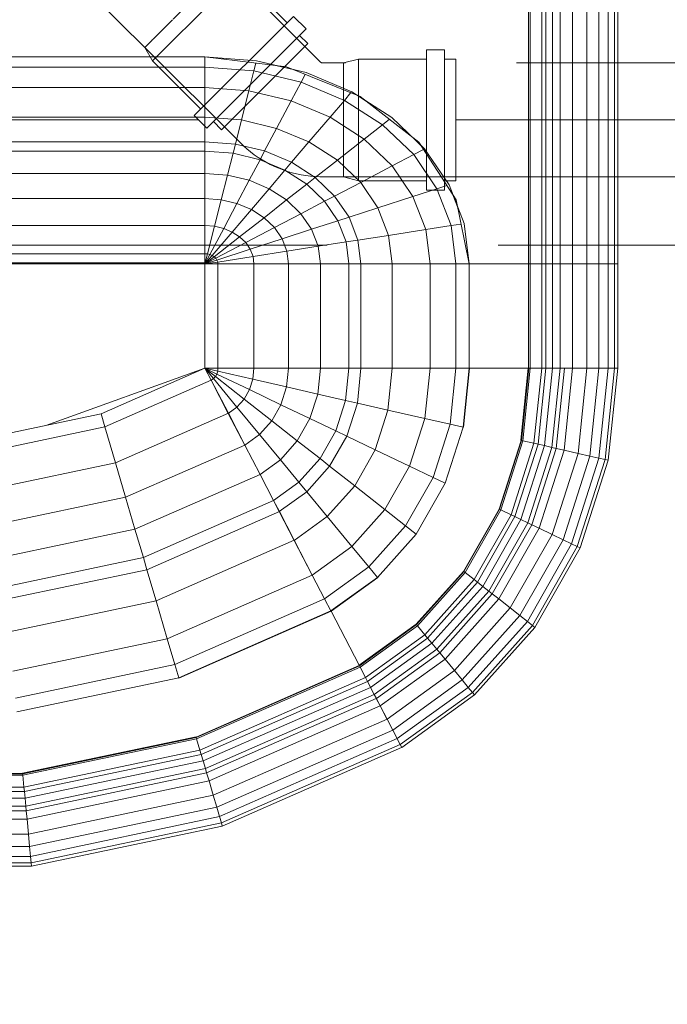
# Model space of a CAD drawing. Header units: millimetres. Extents: x -121 to 17420, y 1231 to 43130.
# Tile 12 of 57: x 7678 to 7963, y 42067 to 42500. Entities that reach past the tile are written whole.
import ezdxf

# ---------------------------------------------------------------- set-up
doc = ezdxf.new("R2010")
doc.units = ezdxf.units.MM
doc.linetypes.add('ADSK_Скрыто', pattern=[300, 150, -150])
doc.linetypes.add('ADSK_Штриховая_ш3 п1_5', pattern=[225, 150, -75])
for name, color, linetype, lineweight in [('A-____-____-DIMS', 211, 'Continuous', 9), ('A-____-____-DIMS-50', 211, 'Continuous', 9), ('A-DETL-____-HDLN', 90, 'ADSK_Скрыто', 9), ('A-DETL-____-MBND', 5, 'ADSK_Штриховая_ш3 п1_5', 20), ('M-EQPM-____-OTLN', 50, 'Continuous', 20)]:
    doc.layers.add(name, color=color, linetype=linetype, lineweight=lineweight)
doc.styles.add('GOST Common_1', font='GOST_Common.ttf', dxfattribs={"width": 0.9, "height": 125})
doc.dimstyles.new('ADSK_Основной_2_5_мм', dxfattribs={"dimscale": 304.8, "dimtxt": 0.412449, "dimasz": 0.328084, "dimexe": 0.246063, "dimexo": 0.000807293, "dimgap": 0.049213, "dimtad": 1, "dimdec": 0, "dimlfac": 304.8, "dimdsep": 46, "dimtxsty": 'GOST Common_1', "dimblk1": 'OBLIQUE', "dimblk2": 'OBLIQUE', "dimsah": 1, "dimcen": 0.09, "dimdle": 0.246063, "dimazin": 2, "dimtfac": 1, "dimtdec": 4, "dimtix": 1, "dimtmove": 0, "dimatfit": 3, "dimfxl": 1, "dimtvp": 1, "dimtolj": 1, "dimtzin": 0, "dimlwd": 20, "dimlwe": 20, "dimarcsym": 2})

# ---------------------------------------------------------------- blocks, each defined once
blk = doc.blocks.new('Прямая форма - 83 new-608916-В_Этаж 01_Канализация')
at = {"layer": 'M-EQPM-____-OTLN', "color": 9}
for p, q in [((260.87, 0), (260.87, -183.24)), ((260.84, -183.27), (260.84, 0)), ((261.6, -183.27), (261.6, 0)), ((266.64, -183.27), (266.64, 0)), ((268.48, -183.27), (268.48, 0)), ((271.3, -183.27), (271.3, 0)), ((274.68, -183.27), (274.68, 0)), ((280.15, -183.27), (280.15, 0)), ((286.45, -183.27), (286.45, 0)), ((291.73, -183.27), (291.73, 0)), ((295.82, -183.27), (295.82, 0)), ((298.6, -183.27), (298.6, 0)), ((299.99, -183.27), (299.99, 0)), ((21.39, -92.32), (118.83, -92.32)), ((118.83, -92.28), (21.4, -92.28)), ((154.66, -96.74), (118.83, -92.28)), ((118.83, -92.32), (118.83, -96.84)), ((118.83, -92.32), (141.45, -94.07)), ((118.83, -96.84), (118.83, -92.32)), ((141.2, -95.06), (140.32, -98.51)), ((141.45, -94.07), (163.2, -99.24)), ((118.83, -96.84), (21.06, -96.84)), ((118.83, -96.84), (118.83, -105.76)), ((140.32, -98.51), (118.83, -96.84)), ((118.83, -105.76), (118.83, -96.84)), ((140.32, -98.51), (138.11, -107.25)), ((160.99, -103.42), (140.32, -98.51)), ((157.58, -97.91), (150.5, -96.22)), ((186.98, -109.66), (154.66, -96.74)), ((163.2, -99.24), (183.25, -107.65)), ((160.99, -103.42), (156.64, -111.66)), ((162.8, -99.99), (160.99, -103.42)), ((180.04, -111.41), (160.99, -103.42)), ((118.83, -105.76), (18.71, -105.76)), ((118.83, -105.76), (118.83, -118.79)), ((138.11, -107.25), (118.83, -105.76)), ((118.83, -118.79), (118.83, -105.76)), ((138.11, -107.25), (134.86, -120.03)), ((156.64, -111.66), (138.11, -107.25)), ((182.92, -108.03), (180.04, -111.41)), ((183.25, -107.65), (200.82, -118.96)), ((156.64, -111.66), (150.29, -123.7)), ((173.73, -118.82), (156.64, -111.66)), ((180.04, -111.41), (173.73, -118.82)), ((196.74, -122.16), (180.04, -111.41)), ((189.8, -111.86), (185.36, -109.01)), ((212.64, -129.78), (186.98, -109.66)), ((118.83, -118.79), (16.37, -118.79)), ((118.83, -118.79), (118.83, -129.56)), ((134.86, -120.03), (118.83, -118.79)), ((118.83, -129.56), (118.83, -118.79)), ((134.86, -120.03), (132.18, -130.59)), ((150.29, -123.7), (134.86, -120.03)), ((173.73, -118.82), (164.5, -129.66)), ((188.7, -128.46), (173.73, -118.82)), ((199.83, -119.73), (196.74, -122.16)), ((200.82, -118.96), (215.24, -132.74)), ((150.29, -123.7), (145.03, -133.65)), ((164.5, -129.66), (150.29, -123.7)), ((196.74, -122.16), (188.7, -128.46)), ((210.44, -135.26), (196.74, -122.16)), ((118.83, -129.56), (15, -129.56)), ((118.83, -129.56), (118.83, -133.71)), ((132.18, -130.59), (118.83, -129.56)), ((118.83, -133.71), (118.83, -129.56)), ((164.5, -129.66), (156.87, -138.61)), ((176.96, -137.68), (164.5, -129.66)), ((188.7, -128.46), (176.96, -137.68)), ((200.99, -140.21), (188.7, -128.46)), ((213.45, -131.03), (209.86, -127.6)), ((118.83, -133.71), (14.47, -133.71)), ((118.83, -133.71), (118.83, -143.5)), ((131.15, -134.66), (118.83, -133.71)), ((118.83, -143.5), (118.83, -133.71)), ((132.18, -130.59), (131.15, -134.66)), ((145.03, -133.65), (132.18, -130.59)), ((145.03, -133.65), (143.01, -137.48)), ((156.87, -138.61), (145.03, -133.65)), ((214.73, -133.01), (210.44, -135.26)), ((229.11, -155.13), (212.64, -129.78)), ((215.24, -132.74), (225.96, -148.47)), ((131.15, -134.66), (128.72, -144.27)), ((143.01, -137.48), (131.15, -134.66)), ((143.01, -137.48), (138.23, -146.53)), ((153.93, -142.06), (143.01, -137.48)), ((176.96, -137.68), (167.24, -145.29)), ((187.18, -147.45), (176.96, -137.68)), ((210.44, -135.26), (200.99, -140.21)), ((220.62, -150.2), (210.44, -135.26)), ((153.93, -142.06), (146.99, -150.2)), ((156.87, -138.61), (153.93, -142.06)), ((163.51, -148.22), (153.93, -142.06)), ((167.24, -145.29), (156.87, -138.61)), ((200.99, -140.21), (187.18, -147.45)), ((210.13, -153.61), (200.99, -140.21)), ((118.83, -143.5), (13.23, -143.5)), ((118.83, -143.5), (118.83, -154.51)), ((128.72, -144.27), (118.83, -143.5)), ((118.83, -154.51), (118.83, -143.5)), ((128.72, -144.27), (125.98, -155.06)), ((138.23, -146.53), (128.72, -144.27)), ((138.23, -146.53), (132.86, -156.7)), ((146.99, -150.2), (138.23, -146.53)), ((167.24, -145.29), (163.51, -148.22)), ((175.76, -153.43), (167.24, -145.29)), ((146.99, -150.2), (139.2, -159.35)), ((154.68, -155.15), (146.99, -150.2)), ((163.51, -148.22), (154.68, -155.15)), ((171.37, -155.74), (163.51, -148.22)), ((187.18, -147.45), (175.76, -153.43)), ((194.78, -158.6), (187.18, -147.45)), ((220.62, -150.2), (210.13, -153.61)), ((224.98, -148.78), (220.62, -150.2)), ((226.89, -166.41), (220.62, -150.2)), ((225.96, -148.47), (232.55, -165.53)), ((118.83, -154.51), (11.83, -154.51)), ((118.83, -154.51), (118.83, -166.38)), ((125.98, -155.06), (118.83, -154.51)), ((118.83, -166.38), (118.83, -154.51)), ((125.98, -155.06), (123.03, -166.71)), ((132.86, -156.7), (125.98, -155.06)), ((154.68, -155.15), (144.76, -162.93)), ((160.98, -161.18), (154.68, -155.15)), ((175.76, -153.43), (171.37, -155.74)), ((182.09, -162.72), (175.76, -153.43)), ((210.13, -153.61), (194.78, -158.6)), ((215.75, -168.15), (210.13, -153.61)), ((229.73, -158.23), (227.69, -152.95)), ((234.78, -183.24), (229.11, -155.13)), ((132.86, -156.7), (127.07, -167.67)), ((139.2, -159.35), (130.79, -169.23)), ((139.2, -159.35), (132.86, -156.7)), ((144.76, -162.93), (139.2, -159.35)), ((171.37, -155.74), (160.98, -161.18)), ((177.21, -164.3), (171.37, -155.74)), ((194.78, -158.6), (182.09, -162.72)), ((199.45, -170.69), (194.78, -158.6)), ((144.76, -162.93), (134.05, -171.33)), ((149.32, -167.29), (144.76, -162.93)), ((160.98, -161.18), (149.32, -167.29)), ((165.67, -168.05), (160.98, -161.18)), ((177.21, -164.3), (165.67, -168.05)), ((182.09, -162.72), (177.21, -164.3)), ((180.8, -173.6), (177.21, -164.3)), ((185.98, -172.79), (182.09, -162.72)), ((118.83, -166.38), (9.11, -166.38)), ((118.83, -166.38), (118.83, -178.78)), ((123.03, -166.71), (118.83, -166.38)), ((118.83, -178.78), (118.83, -166.38)), ((123.03, -166.71), (119.94, -178.86)), ((127.07, -167.67), (121.02, -179.12)), ((127.07, -167.67), (123.03, -166.71)), ((130.79, -169.23), (127.07, -167.67)), ((149.32, -167.29), (136.73, -173.89)), ((152.71, -172.26), (149.32, -167.29)), ((165.67, -168.05), (152.71, -172.26)), ((168.55, -175.51), (165.67, -168.05)), ((215.75, -168.15), (199.45, -170.69)), ((226.89, -166.41), (215.75, -168.15)), ((217.65, -183.27), (215.75, -168.15)), ((231.25, -165.73), (226.89, -166.41)), ((229.01, -183.27), (226.89, -166.41)), ((232.55, -165.53), (234.78, -183.27)), ((130.79, -169.23), (122.01, -179.53)), ((134.05, -171.33), (122.88, -180.09)), ((134.05, -171.33), (130.79, -169.23)), ((136.73, -173.89), (134.05, -171.33)), ((152.71, -172.26), (138.72, -176.81)), ((154.8, -177.66), (152.71, -172.26)), ((185.98, -172.79), (180.8, -173.6)), ((199.45, -170.69), (185.98, -172.79)), ((187.3, -183.27), (185.98, -172.79)), ((201.03, -183.27), (199.45, -170.69)), ((136.73, -173.89), (123.59, -180.77)), ((138.72, -176.81), (124.12, -181.55)), ((138.72, -176.81), (136.73, -173.89)), ((139.94, -179.98), (138.72, -176.81)), ((168.55, -175.51), (154.8, -177.66)), ((180.8, -173.6), (168.55, -175.51)), ((169.53, -183.27), (168.55, -175.51)), ((182.02, -183.27), (180.8, -173.6)), ((118.83, -178.78), (-118.83, -178.78)), ((118.83, -178.78), (118.83, -182.73)), ((119.94, -178.86), (118.83, -178.78)), ((118.83, -182.73), (118.83, -178.78)), ((119.94, -178.86), (118.83, -183.27)), ((121.02, -179.12), (118.83, -183.27)), ((122.01, -179.53), (118.83, -183.27)), ((122.88, -180.09), (118.83, -183.27)), ((123.59, -180.77), (118.83, -183.27)), ((124.12, -181.55), (118.83, -183.27)), ((121.02, -179.12), (119.94, -178.86)), ((122.01, -179.53), (121.02, -179.12)), ((122.88, -180.09), (122.01, -179.53)), ((123.59, -180.77), (122.88, -180.09)), ((124.12, -181.55), (123.59, -180.77)), ((124.45, -182.4), (124.12, -181.55)), ((139.94, -179.98), (124.45, -182.4)), ((154.8, -177.66), (139.94, -179.98)), ((140.36, -183.27), (139.94, -179.98)), ((155.5, -183.27), (154.8, -177.66)), ((5.34, -182.73), (118.83, -182.73)), ((118.83, -183.27), (7.32, -183.27)), ((124.45, -182.4), (118.83, -183.27)), ((118.83, -229.07), (118.83, -183.27)), ((118.83, -183.27), (124.56, -183.27)), ((124.56, -183.27), (118.83, -183.27)), ((118.83, -183.27), (118.83, -229.07)), ((124.56, -183.27), (124.45, -182.4)), ((124.56, -229.09), (124.56, -183.27)), ((124.56, -183.27), (140.36, -183.27)), ((140.36, -183.27), (124.56, -183.27)), ((140.36, -229.09), (140.36, -183.27)), ((140.36, -183.27), (155.5, -183.27)), ((155.5, -183.27), (140.36, -183.27)), ((155.5, -229.09), (155.5, -183.27)), ((155.5, -183.27), (169.53, -183.27)), ((169.53, -183.27), (155.5, -183.27)), ((169.53, -229.09), (169.53, -183.27)), ((169.53, -183.27), (182.02, -183.27)), ((182.02, -183.27), (169.53, -183.27)), ((182.02, -229.09), (182.02, -183.27)), ((182.02, -183.27), (187.3, -183.27)), ((187.3, -183.27), (182.02, -183.27)), ((187.3, -229.09), (187.3, -183.27)), ((187.3, -183.27), (201.03, -183.27)), ((201.03, -183.27), (187.3, -183.27)), ((201.03, -229.09), (201.03, -183.27)), ((201.03, -183.27), (217.65, -183.27)), ((217.65, -183.27), (201.03, -183.27)), ((217.65, -229.09), (217.65, -183.27)), ((217.65, -183.27), (229.01, -183.27)), ((229.01, -183.27), (217.65, -183.27)), ((229.01, -229.09), (229.01, -183.27)), ((229.01, -183.27), (234.78, -183.27)), ((234.78, -183.27), (229.01, -183.27)), ((260.84, -183.24), (234.78, -183.24)), ((234.78, -229.09), (234.78, -183.27)), ((234.78, -183.27), (260.84, -183.27)), ((260.84, -229.09), (260.84, -183.27)), ((261.6, -183.27), (260.87, -183.27)), ((260.87, -183.27), (261.6, -183.27)), ((266.64, -183.27), (261.6, -183.27)), ((261.6, -229.09), (261.6, -183.27)), ((261.6, -183.27), (266.64, -183.27)), ((268.48, -183.27), (266.64, -183.27)), ((266.64, -229.09), (266.64, -183.27)), ((266.64, -183.27), (268.48, -183.27)), ((271.3, -183.27), (268.48, -183.27)), ((268.48, -229.09), (268.48, -183.27)), ((268.48, -183.27), (271.3, -183.27)), ((274.68, -183.27), (271.3, -183.27)), ((271.3, -229.09), (271.3, -183.27)), ((271.3, -183.27), (274.68, -183.27)), ((276.59, -183.27), (274.68, -183.27)), ((274.68, -229.09), (274.68, -183.27)), ((274.68, -183.27), (276.59, -183.27)), ((280.15, -183.27), (276.59, -183.27)), ((276.59, -183.27), (280.15, -183.27)), ((286.45, -183.27), (280.15, -183.27)), ((280.15, -229.09), (280.15, -183.27)), ((280.15, -183.27), (286.45, -183.27)), ((291.73, -183.27), (286.45, -183.27)), ((286.45, -229.09), (286.45, -183.27)), ((286.45, -183.27), (291.73, -183.27)), ((295.82, -183.27), (291.73, -183.27)), ((291.73, -229.09), (291.73, -183.27)), ((291.73, -183.27), (295.82, -183.27)), ((298.6, -183.27), (295.82, -183.27)), ((295.82, -229.09), (295.82, -183.27)), ((295.82, -183.27), (298.6, -183.27)), ((299.99, -183.27), (298.6, -183.27)), ((298.6, -229.09), (298.6, -183.27)), ((298.6, -183.27), (299.99, -183.27)), ((299.99, -229.09), (299.99, -183.27)), ((118.83, -229.09), (49.02, -254.19)), ((73.23, -249.09), (118.83, -229.07)), ((124.56, -229.09), (118.83, -229.09)), ((118.83, -229.09), (124.43, -230.37)), ((118.83, -229.09), (124.56, -229.09)), ((118.83, -229.09), (124.04, -231.59)), ((118.83, -229.09), (124.43, -230.37)), ((118.83, -229.09), (123.41, -232.69)), ((118.83, -229.09), (124.04, -231.59)), ((118.83, -229.09), (122.57, -233.63)), ((118.83, -229.09), (123.41, -232.69)), ((118.83, -229.09), (121.56, -234.36)), ((118.83, -229.09), (122.57, -233.63)), ((121.57, -234.34), (118.85, -229.09)), ((124.43, -230.37), (124.56, -229.09)), ((124.43, -230.37), (124.56, -229.09)), ((140.36, -229.09), (124.56, -229.09)), ((140.36, -229.09), (124.56, -229.09)), ((139.86, -233.89), (140.36, -229.09)), ((139.86, -233.89), (140.36, -229.09)), ((155.5, -229.09), (140.36, -229.09)), ((155.5, -229.09), (140.36, -229.09)), ((154.66, -237.26), (155.5, -229.09)), ((154.66, -237.26), (155.5, -229.09)), ((169.53, -229.09), (155.5, -229.09)), ((169.53, -229.09), (155.5, -229.09)), ((168.36, -240.39), (169.53, -229.09)), ((168.36, -240.39), (169.53, -229.09)), ((182.02, -229.09), (169.53, -229.09)), ((182.02, -229.09), (169.53, -229.09)), ((180.56, -243.17), (182.02, -229.09)), ((180.56, -243.17), (182.02, -229.09)), ((187.3, -229.09), (182.02, -229.09)), ((187.3, -229.09), (182.02, -229.09)), ((185.73, -244.35), (187.3, -229.09)), ((185.73, -244.35), (187.3, -229.09)), ((201.03, -229.09), (187.3, -229.09)), ((201.03, -229.09), (187.3, -229.09)), ((199.15, -247.41), (201.03, -229.09)), ((199.15, -247.41), (201.03, -229.09)), ((217.65, -229.09), (201.03, -229.09)), ((217.65, -229.09), (201.03, -229.09)), ((215.38, -251.11), (217.65, -229.09)), ((215.38, -251.11), (217.65, -229.09)), ((229.01, -229.09), (217.65, -229.09)), ((229.01, -229.09), (217.65, -229.09)), ((226.48, -253.64), (229.01, -229.09)), ((226.48, -253.64), (229.01, -229.09)), ((234.78, -229.09), (229.01, -229.09)), ((234.78, -229.09), (229.01, -229.09)), ((232.12, -254.93), (234.78, -229.09)), ((232.12, -254.93), (234.78, -229.09)), ((232.25, -254.96), (234.91, -229.09)), ((232.25, -254.96), (234.91, -229.09)), ((260.84, -229.09), (234.78, -229.09)), ((234.91, -229.09), (234.78, -229.09)), ((260.71, -229.09), (234.91, -229.09)), ((257.45, -260.7), (260.71, -229.09)), ((257.45, -260.7), (260.71, -229.09)), ((257.58, -260.73), (260.84, -229.09)), ((257.58, -260.73), (260.84, -229.09)), ((257.71, -260.76), (260.97, -229.09)), ((257.71, -260.76), (260.97, -229.09)), ((258.32, -260.9), (261.6, -229.09)), ((258.32, -260.9), (261.6, -229.09)), ((260.84, -229.09), (260.71, -229.09)), ((260.97, -229.09), (260.84, -229.09)), ((261.6, -229.09), (260.97, -229.09)), ((266.64, -229.09), (261.6, -229.09)), ((266.64, -229.09), (261.6, -229.09)), ((263.25, -262.03), (266.64, -229.09)), ((263.25, -262.03), (266.64, -229.09)), ((265.04, -262.43), (268.48, -229.09)), ((265.04, -262.43), (268.48, -229.09)), ((268.48, -229.09), (266.64, -229.09)), ((268.48, -229.09), (266.64, -229.09)), ((267.8, -263.06), (271.3, -229.09)), ((267.8, -263.06), (271.3, -229.09)), ((271.3, -229.09), (268.48, -229.09)), ((271.3, -229.09), (268.48, -229.09)), ((271.1, -263.82), (274.68, -229.09)), ((271.1, -263.82), (274.68, -229.09)), ((274.68, -229.09), (271.3, -229.09)), ((274.68, -229.09), (271.3, -229.09)), ((272.96, -264.24), (276.59, -229.09)), ((272.96, -264.24), (276.59, -229.09)), ((276.59, -229.09), (274.68, -229.09)), ((276.59, -229.09), (274.68, -229.09)), ((276.45, -265.04), (280.15, -229.09)), ((276.45, -265.04), (280.15, -229.09)), ((280.15, -229.09), (276.59, -229.09)), ((280.15, -229.09), (276.59, -229.09)), ((286.45, -229.09), (280.15, -229.09)), ((286.45, -229.09), (280.15, -229.09)), ((282.6, -266.44), (286.45, -229.09)), ((282.6, -266.44), (286.45, -229.09)), ((291.73, -229.09), (286.45, -229.09)), ((291.73, -229.09), (286.45, -229.09)), ((287.76, -267.61), (291.73, -229.09)), ((287.76, -267.61), (291.73, -229.09)), ((295.82, -229.09), (291.73, -229.09)), ((295.82, -229.09), (291.73, -229.09)), ((291.75, -268.53), (295.82, -229.09)), ((291.75, -268.53), (295.82, -229.09)), ((294.47, -269.15), (298.6, -229.09)), ((294.47, -269.15), (298.6, -229.09)), ((298.6, -229.09), (295.82, -229.09)), ((298.6, -229.09), (295.82, -229.09)), ((295.83, -269.46), (299.99, -229.09)), ((295.83, -269.46), (299.99, -229.09)), ((299.99, -229.09), (298.6, -229.09)), ((299.99, -229.09), (298.6, -229.09)), ((122.57, -233.63), (123.41, -232.69)), ((122.57, -233.63), (123.41, -232.69)), ((123.41, -232.69), (124.04, -231.59)), ((123.41, -232.69), (124.04, -231.59)), ((136.04, -242.61), (123.41, -232.69)), ((136.04, -242.61), (123.41, -232.69)), ((124.04, -231.59), (124.43, -230.37)), ((124.04, -231.59), (124.43, -230.37)), ((138.4, -238.46), (124.04, -231.59)), ((138.4, -238.46), (124.04, -231.59)), ((139.86, -233.89), (124.43, -230.37)), ((139.86, -233.89), (124.43, -230.37)), ((74.91, -254.82), (121.57, -234.34)), ((74.91, -254.82), (121.57, -234.34)), ((121.56, -234.36), (122.57, -233.63)), ((121.56, -234.36), (122.57, -233.63)), ((129.09, -248.88), (121.56, -234.36)), ((129.11, -248.85), (121.57, -234.34)), ((132.89, -246.14), (122.57, -233.63)), ((132.89, -246.14), (122.57, -233.63)), ((138.4, -238.46), (139.86, -233.89)), ((138.4, -238.46), (139.86, -233.89)), ((154.66, -237.26), (139.86, -233.89)), ((154.66, -237.26), (139.86, -233.89)), ((152.17, -245.06), (154.66, -237.26)), ((152.17, -245.06), (154.66, -237.26)), ((168.36, -240.39), (154.66, -237.26)), ((168.36, -240.39), (154.66, -237.26)), ((136.04, -242.61), (138.4, -238.46)), ((136.04, -242.61), (138.4, -238.46)), ((152.17, -245.06), (138.4, -238.46)), ((152.17, -245.06), (138.4, -238.46)), ((164.92, -251.17), (168.36, -240.39)), ((164.92, -251.17), (168.36, -240.39)), ((180.56, -243.17), (168.36, -240.39)), ((180.56, -243.17), (168.36, -240.39)), ((129.09, -248.88), (132.89, -246.14)), ((129.09, -248.88), (132.89, -246.14)), ((132.89, -246.14), (136.04, -242.61)), ((132.89, -246.14), (136.04, -242.61)), ((142.78, -258.12), (132.89, -246.14)), ((142.78, -258.12), (132.89, -246.14)), ((148.15, -252.12), (136.04, -242.61)), ((148.15, -252.12), (136.04, -242.61)), ((148.15, -252.12), (152.17, -245.06)), ((148.15, -252.12), (152.17, -245.06)), ((164.92, -251.17), (152.17, -245.06)), ((164.92, -251.17), (152.17, -245.06)), ((176.28, -256.6), (180.56, -243.17)), ((176.28, -256.6), (180.56, -243.17)), ((185.73, -244.35), (180.56, -243.17)), ((185.73, -244.35), (180.56, -243.17)), ((181.08, -258.9), (185.73, -244.35)), ((181.08, -258.9), (185.73, -244.35)), ((199.15, -247.41), (185.73, -244.35)), ((199.15, -247.41), (185.73, -244.35)), ((24.73, -259.3), (73.23, -249.09)), ((74.91, -254.82), (73.23, -249.09)), ((74.91, -254.82), (73.23, -249.09)), ((79.55, -270.61), (129.11, -248.85)), ((79.55, -270.61), (129.11, -248.85)), ((136.31, -262.79), (129.09, -248.88)), ((136.33, -262.77), (129.11, -248.85)), ((193.57, -264.88), (199.15, -247.41)), ((193.57, -264.88), (199.15, -247.41)), ((215.38, -251.11), (199.15, -247.41)), ((215.38, -251.11), (199.15, -247.41)), ((25.3, -265.27), (74.91, -254.82)), ((25.3, -265.27), (74.91, -254.82)), ((79.55, -270.61), (74.91, -254.82)), ((79.55, -270.61), (74.91, -254.82)), ((142.78, -258.12), (148.15, -252.12)), ((142.78, -258.12), (148.15, -252.12)), ((159.36, -260.93), (148.15, -252.12)), ((159.36, -260.93), (148.15, -252.12)), ((159.36, -260.93), (164.92, -251.17)), ((159.36, -260.93), (164.92, -251.17)), ((176.28, -256.6), (164.92, -251.17)), ((176.28, -256.6), (164.92, -251.17)), ((208.67, -272.12), (215.38, -251.11)), ((208.67, -272.12), (215.38, -251.11)), ((226.48, -253.64), (215.38, -251.11)), ((226.48, -253.64), (215.38, -251.11)), ((219, -277.06), (226.48, -253.64)), ((219, -277.06), (226.48, -253.64)), ((224.25, -279.58), (232.12, -254.93)), ((224.25, -279.58), (232.12, -254.93)), ((232.12, -254.93), (226.48, -253.64)), ((232.12, -254.93), (226.48, -253.64)), ((232.25, -254.96), (232.12, -254.93)), ((232.25, -254.96), (232.12, -254.93)), ((136.31, -262.79), (142.78, -258.12)), ((136.31, -262.79), (142.78, -258.12)), ((151.94, -269.23), (142.78, -258.12)), ((151.94, -269.23), (142.78, -258.12)), ((169.35, -268.77), (176.28, -256.6)), ((169.35, -268.77), (176.28, -256.6)), ((173.57, -272.09), (181.08, -258.9)), ((173.57, -272.09), (181.08, -258.9)), ((181.08, -258.9), (176.28, -256.6)), ((181.08, -258.9), (176.28, -256.6)), ((193.57, -264.88), (181.08, -258.9)), ((193.57, -264.88), (181.08, -258.9)), ((84, -285.74), (136.33, -262.77)), ((84, -285.74), (136.33, -262.77)), ((143, -275.69), (136.31, -262.79)), ((143.01, -275.66), (136.33, -262.77)), ((151.94, -269.23), (159.36, -260.93)), ((151.94, -269.23), (159.36, -260.93)), ((169.35, -268.77), (159.36, -260.93)), ((169.35, -268.77), (159.36, -260.93)), ((247.94, -290.92), (257.58, -260.73)), ((247.94, -290.92), (257.58, -260.73)), ((248.06, -290.98), (257.71, -260.76)), ((248.06, -290.98), (257.71, -260.76)), ((248.63, -291.25), (258.32, -260.9)), ((248.63, -291.25), (258.32, -260.9)), ((253.22, -293.45), (263.25, -262.03)), ((253.22, -293.45), (263.25, -262.03)), ((254.88, -294.24), (265.04, -262.43)), ((254.88, -294.24), (265.04, -262.43)), ((257.45, -260.7), (257.58, -260.73)), ((257.58, -260.73), (257.45, -260.7)), ((257.45, -295.47), (267.8, -263.06)), ((257.45, -295.47), (267.8, -263.06)), ((257.71, -260.76), (257.58, -260.73)), ((257.71, -260.76), (257.58, -260.73)), ((258.32, -260.9), (257.71, -260.76)), ((258.32, -260.9), (257.71, -260.76)), ((263.25, -262.03), (258.32, -260.9)), ((263.25, -262.03), (258.32, -260.9)), ((265.04, -262.43), (263.25, -262.03)), ((265.04, -262.43), (263.25, -262.03)), ((267.8, -263.06), (265.04, -262.43)), ((267.8, -263.06), (265.04, -262.43)), ((271.1, -263.82), (267.8, -263.06)), ((271.1, -263.82), (267.8, -263.06)), ((184.55, -280.71), (193.57, -264.88)), ((184.55, -280.71), (193.57, -264.88)), ((208.67, -272.12), (193.57, -264.88)), ((208.67, -272.12), (193.57, -264.88)), ((260.52, -296.94), (271.1, -263.82)), ((260.52, -296.94), (271.1, -263.82)), ((262.26, -297.78), (272.96, -264.24)), ((262.26, -297.78), (272.96, -264.24)), ((265.5, -299.33), (276.45, -265.04)), ((265.5, -299.33), (276.45, -265.04)), ((272.96, -264.24), (271.1, -263.82)), ((272.96, -264.24), (271.1, -263.82)), ((271.23, -302.07), (282.6, -266.44)), ((271.23, -302.07), (282.6, -266.44)), ((276.45, -265.04), (272.96, -264.24)), ((276.45, -265.04), (272.96, -264.24)), ((276.02, -304.37), (287.76, -267.61)), ((276.02, -304.37), (287.76, -267.61)), ((282.6, -266.44), (276.45, -265.04)), ((282.6, -266.44), (276.45, -265.04)), ((287.76, -267.61), (282.6, -266.44)), ((287.76, -267.61), (282.6, -266.44)), ((291.75, -268.53), (287.76, -267.61)), ((291.75, -268.53), (287.76, -267.61)), ((26.87, -281.7), (79.55, -270.61)), ((26.87, -281.7), (79.55, -270.61)), ((84, -285.74), (79.55, -270.61)), ((84, -285.74), (79.55, -270.61)), ((143, -275.69), (151.94, -269.23)), ((143, -275.69), (151.94, -269.23)), ((160.1, -279.12), (151.94, -269.23)), ((160.1, -279.12), (151.94, -269.23)), ((160.1, -279.12), (169.35, -268.77)), ((160.1, -279.12), (169.35, -268.77)), ((163.55, -283.3), (173.57, -272.09)), ((163.55, -283.3), (173.57, -272.09)), ((173.57, -272.09), (169.35, -268.77)), ((173.57, -272.09), (169.35, -268.77)), ((184.55, -280.71), (173.57, -272.09)), ((184.55, -280.71), (173.57, -272.09)), ((197.84, -291.15), (208.67, -272.12)), ((197.84, -291.15), (208.67, -272.12)), ((219, -277.06), (208.67, -272.12)), ((219, -277.06), (208.67, -272.12)), ((279.74, -306.15), (291.75, -268.53)), ((279.74, -306.15), (291.75, -268.53)), ((282.27, -307.36), (294.47, -269.15)), ((282.27, -307.36), (294.47, -269.15)), ((283.54, -307.97), (295.83, -269.46)), ((283.54, -307.97), (295.83, -269.46)), ((294.47, -269.15), (291.75, -268.53)), ((294.47, -269.15), (291.75, -268.53)), ((295.83, -269.46), (294.47, -269.15)), ((295.83, -269.46), (294.47, -269.15)), ((88.13, -299.76), (143.01, -275.66)), ((88.13, -299.76), (143.01, -275.66)), ((148.95, -287.16), (143, -275.69)), ((148.97, -287.14), (143.01, -275.66)), ((148.95, -287.16), (160.1, -279.12)), ((148.95, -287.16), (160.1, -279.12)), ((163.55, -283.3), (160.1, -279.12)), ((163.55, -283.3), (160.1, -279.12)), ((172.52, -294.17), (184.55, -280.71)), ((172.52, -294.17), (184.55, -280.71)), ((197.84, -291.15), (184.55, -280.71)), ((197.84, -291.15), (184.55, -280.71)), ((206.92, -298.28), (219, -277.06)), ((206.92, -298.28), (219, -277.06)), ((211.54, -301.9), (224.25, -279.58)), ((224.25, -279.58), (211.54, -301.9)), ((224.25, -279.58), (219, -277.06)), ((224.25, -279.58), (219, -277.06)), ((151.47, -292.02), (163.55, -283.3)), ((151.47, -292.02), (163.55, -283.3)), ((172.52, -294.17), (163.55, -283.3)), ((172.52, -294.17), (163.55, -283.3)), ((28.37, -297.46), (84, -285.74)), ((28.37, -297.46), (84, -285.74)), ((88.13, -299.76), (84, -285.74)), ((88.13, -299.76), (84, -285.74)), ((91.79, -312.24), (148.97, -287.14)), ((91.79, -312.24), (148.97, -287.14)), ((151.47, -292.02), (148.95, -287.16)), ((151.49, -291.99), (148.97, -287.14)), ((93.35, -317.52), (151.49, -291.99)), ((93.35, -317.52), (151.49, -291.99)), ((158.02, -304.64), (151.47, -292.02)), ((158.03, -304.61), (151.49, -291.99)), ((183.37, -307.32), (197.84, -291.15)), ((183.37, -307.32), (197.84, -291.15)), ((206.92, -298.28), (197.84, -291.15)), ((206.92, -298.28), (197.84, -291.15)), ((247.94, -290.92), (232.37, -318.27)), ((232.37, -318.27), (247.94, -290.92)), ((232.48, -318.35), (248.06, -290.98)), ((232.48, -318.35), (248.06, -290.98)), ((232.98, -318.74), (248.63, -291.25)), ((232.98, -318.74), (248.63, -291.25)), ((237.01, -321.91), (253.22, -293.45)), ((237.01, -321.91), (253.22, -293.45)), ((248.06, -290.98), (247.94, -290.92)), ((248.06, -290.98), (247.94, -290.92)), ((248.63, -291.25), (248.06, -290.98)), ((248.63, -291.25), (248.06, -290.98)), ((253.22, -293.45), (248.63, -291.25)), ((253.22, -293.45), (248.63, -291.25)), ((254.88, -294.24), (253.22, -293.45)), ((254.88, -294.24), (253.22, -293.45)), ((158.02, -304.64), (172.52, -294.17)), ((158.02, -304.64), (172.52, -294.17)), ((183.37, -307.32), (172.52, -294.17)), ((183.37, -307.32), (172.52, -294.17)), ((190.79, -316.32), (206.92, -298.28)), ((190.79, -316.32), (206.92, -298.28)), ((211.54, -301.9), (206.92, -298.28)), ((211.54, -301.9), (206.92, -298.28)), ((238.47, -323.06), (254.88, -294.24)), ((238.47, -323.06), (254.88, -294.24)), ((240.73, -324.84), (257.45, -295.47)), ((240.73, -324.84), (257.45, -295.47)), ((243.43, -326.96), (260.52, -296.94)), ((243.43, -326.96), (260.52, -296.94)), ((244.96, -328.16), (262.26, -297.78)), ((244.96, -328.16), (262.26, -297.78)), ((257.45, -295.47), (254.88, -294.24)), ((257.45, -295.47), (254.88, -294.24)), ((260.52, -296.94), (257.45, -295.47)), ((260.52, -296.94), (257.45, -295.47)), ((262.26, -297.78), (260.52, -296.94)), ((262.26, -297.78), (260.52, -296.94)), ((265.5, -299.33), (262.26, -297.78)), ((265.5, -299.33), (262.26, -297.78)), ((29.77, -312.05), (88.13, -299.76)), ((29.77, -312.05), (88.13, -299.76)), ((91.79, -312.24), (88.13, -299.76)), ((91.79, -312.24), (88.13, -299.76)), ((194.56, -320.89), (211.54, -301.9)), ((211.54, -301.9), (194.56, -320.89)), ((247.81, -330.39), (265.5, -299.33)), ((247.81, -330.39), (265.5, -299.33)), ((252.85, -334.35), (271.23, -302.07)), ((252.85, -334.35), (271.23, -302.07)), ((271.23, -302.07), (265.5, -299.33)), ((271.23, -302.07), (265.5, -299.33)), ((276.02, -304.37), (271.23, -302.07)), ((276.02, -304.37), (271.23, -302.07)), ((97.38, -331.24), (158.03, -304.61)), ((97.38, -331.24), (158.03, -304.61)), ((165.94, -319.91), (158.02, -304.64)), ((165.96, -319.88), (158.03, -304.61)), ((257.07, -337.66), (276.02, -304.37)), ((257.07, -337.66), (276.02, -304.37)), ((260.34, -340.23), (279.74, -306.15)), ((260.34, -340.23), (279.74, -306.15)), ((279.74, -306.15), (276.02, -304.37)), ((279.74, -306.15), (276.02, -304.37)), ((282.27, -307.36), (279.74, -306.15)), ((282.27, -307.36), (279.74, -306.15)), ((165.94, -319.91), (183.37, -307.32)), ((165.94, -319.91), (183.37, -307.32)), ((190.79, -316.32), (183.37, -307.32)), ((190.79, -316.32), (183.37, -307.32)), ((262.56, -341.98), (282.27, -307.36)), ((262.56, -341.98), (282.27, -307.36)), ((263.67, -342.85), (283.54, -307.97)), ((263.67, -342.85), (283.54, -307.97)), ((283.54, -307.97), (282.27, -307.36)), ((283.54, -307.97), (282.27, -307.36)), ((31.01, -325.04), (91.79, -312.24)), ((31.01, -325.04), (91.79, -312.24)), ((93.35, -317.52), (91.79, -312.24)), ((93.35, -317.52), (91.79, -312.24)), ((31.53, -330.54), (93.35, -317.52)), ((31.53, -330.54), (93.35, -317.52)), ((97.38, -331.24), (93.35, -317.52)), ((97.38, -331.24), (93.35, -317.52)), ((102.26, -347.85), (165.96, -319.88)), ((102.26, -347.85), (165.96, -319.88)), ((171.36, -330.35), (165.94, -319.91)), ((171.37, -330.33), (165.96, -319.88)), ((171.36, -330.35), (190.79, -316.32)), ((171.36, -330.35), (190.79, -316.32)), ((194.56, -320.89), (190.79, -316.32)), ((194.56, -320.89), (190.79, -316.32)), ((232.37, -318.27), (211.59, -341.52)), ((211.59, -341.52), (232.37, -318.27)), ((211.67, -341.62), (232.48, -318.35)), ((211.67, -341.62), (232.48, -318.35)), ((212.08, -342.12), (232.98, -318.74)), ((212.08, -342.12), (232.98, -318.74)), ((232.48, -318.35), (232.37, -318.27)), ((232.48, -318.35), (232.37, -318.27)), ((232.98, -318.74), (232.48, -318.35)), ((232.98, -318.74), (232.48, -318.35)), ((237.01, -321.91), (232.98, -318.74)), ((237.01, -321.91), (232.98, -318.74)), ((174.11, -335.65), (194.56, -320.89)), ((174.11, -335.65), (194.56, -320.89)), ((194.65, -320.99), (174.17, -335.77)), ((174.17, -335.77), (194.65, -320.99)), ((194.65, -320.99), (194.56, -320.89)), ((194.65, -320.99), (194.56, -320.89)), ((215.37, -346.11), (237.01, -321.91)), ((215.37, -346.11), (237.01, -321.91)), ((216.57, -347.56), (238.47, -323.06)), ((216.57, -347.56), (238.47, -323.06)), ((238.47, -323.06), (237.01, -321.91)), ((238.47, -323.06), (237.01, -321.91)), ((240.73, -324.84), (238.47, -323.06)), ((240.73, -324.84), (238.47, -323.06)), ((218.42, -349.8), (240.73, -324.84)), ((218.42, -349.8), (240.73, -324.84)), ((220.62, -352.47), (243.43, -326.96)), ((220.62, -352.47), (243.43, -326.96)), ((221.87, -353.98), (244.96, -328.16)), ((221.87, -353.98), (244.96, -328.16)), ((243.43, -326.96), (240.73, -324.84)), ((243.43, -326.96), (240.73, -324.84)), ((244.96, -328.16), (243.43, -326.96)), ((244.96, -328.16), (243.43, -326.96)), ((247.81, -330.39), (244.96, -328.16)), ((247.81, -330.39), (244.96, -328.16)), ((32.89, -344.83), (97.38, -331.24)), ((32.89, -344.83), (97.38, -331.24)), ((102.26, -347.85), (97.38, -331.24)), ((102.26, -347.85), (97.38, -331.24)), ((105.6, -359.2), (171.37, -330.33)), ((105.6, -359.2), (171.37, -330.33)), ((174.12, -335.63), (171.37, -330.33)), ((224.2, -356.81), (247.81, -330.39)), ((224.2, -356.81), (247.81, -330.39)), ((252.85, -334.35), (247.81, -330.39)), ((252.85, -334.35), (247.81, -330.39)), ((107.3, -364.97), (174.12, -335.63)), ((107.3, -364.97), (174.12, -335.63)), ((107.33, -365.1), (174.19, -335.75)), ((107.33, -365.1), (174.19, -335.75)), ((174.17, -335.77), (174.11, -335.65)), ((174.19, -335.75), (174.12, -335.63)), ((174.17, -335.77), (186.47, -359.48)), ((186.5, -359.48), (174.19, -335.75)), ((228.31, -361.79), (252.85, -334.35)), ((228.31, -361.79), (252.85, -334.35)), ((257.07, -337.66), (252.85, -334.35)), ((257.07, -337.66), (252.85, -334.35)), ((211.5, -341.42), (186.47, -359.48)), ((186.47, -359.48), (211.5, -341.42)), ((186.56, -359.58), (211.59, -341.52)), ((186.56, -359.58), (211.59, -341.52)), ((211.5, -341.42), (211.59, -341.52)), ((211.59, -341.52), (211.5, -341.42)), ((211.67, -341.62), (211.59, -341.52)), ((211.67, -341.62), (211.59, -341.52)), ((231.76, -365.97), (257.07, -337.66)), ((231.76, -365.97), (257.07, -337.66)), ((234.43, -369.21), (260.34, -340.23)), ((234.43, -369.21), (260.34, -340.23)), ((260.34, -340.23), (257.07, -337.66)), ((260.34, -340.23), (257.07, -337.66)), ((262.56, -341.98), (260.34, -340.23)), ((262.56, -341.98), (260.34, -340.23)), ((186.62, -359.7), (211.67, -341.62)), ((186.62, -359.7), (211.67, -341.62)), ((186.91, -360.29), (212.08, -342.12)), ((186.91, -360.29), (212.08, -342.12)), ((212.08, -342.12), (211.67, -341.62)), ((212.08, -342.12), (211.67, -341.62)), ((215.37, -346.11), (212.08, -342.12)), ((215.37, -346.11), (212.08, -342.12)), ((236.25, -371.41), (262.56, -341.98)), ((236.25, -371.41), (262.56, -341.98)), ((237.16, -372.51), (263.67, -342.85)), ((237.16, -372.51), (263.67, -342.85)), ((263.67, -342.85), (262.56, -341.98)), ((263.67, -342.85), (262.56, -341.98)), ((34.54, -362.11), (102.26, -347.85)), ((34.54, -362.11), (102.26, -347.85)), ((105.6, -359.2), (102.26, -347.85)), ((105.6, -359.2), (102.26, -347.85)), ((189.31, -364.92), (215.37, -346.11)), ((189.31, -364.92), (215.37, -346.11)), ((190.19, -366.61), (216.57, -347.56)), ((190.19, -366.61), (216.57, -347.56)), ((191.54, -369.2), (218.42, -349.8)), ((191.54, -369.2), (218.42, -349.8)), ((216.57, -347.56), (215.37, -346.11)), ((216.57, -347.56), (215.37, -346.11)), ((218.42, -349.8), (216.57, -347.56)), ((218.42, -349.8), (216.57, -347.56)), ((220.62, -352.47), (218.42, -349.8)), ((220.62, -352.47), (218.42, -349.8)), ((193.14, -372.31), (220.62, -352.47)), ((193.14, -372.31), (220.62, -352.47)), ((194.06, -374.06), (221.87, -353.98)), ((194.06, -374.06), (221.87, -353.98)), ((221.87, -353.98), (220.62, -352.47)), ((221.87, -353.98), (220.62, -352.47)), ((224.2, -356.81), (221.87, -353.98)), ((224.2, -356.81), (221.87, -353.98)), ((195.76, -377.34), (224.2, -356.81)), ((195.76, -377.34), (224.2, -356.81)), ((228.31, -361.79), (224.2, -356.81)), ((228.31, -361.79), (224.2, -356.81)), ((35.67, -373.93), (105.6, -359.2)), ((35.67, -373.93), (105.6, -359.2)), ((107.3, -364.97), (105.6, -359.2)), ((107.3, -364.97), (105.6, -359.2)), ((114.96, -391.04), (186.54, -359.61)), ((114.96, -391.04), (186.54, -359.61)), ((115, -391.17), (186.6, -359.73)), ((115, -391.17), (186.6, -359.73)), ((115.17, -391.77), (186.9, -360.28)), ((115.17, -391.77), (186.9, -360.28)), ((186.54, -359.6), (186.47, -359.48)), ((186.5, -359.48), (186.56, -359.6)), ((186.6, -359.72), (186.54, -359.6)), ((186.62, -359.72), (186.56, -359.6)), ((186.9, -360.3), (186.6, -359.72)), ((186.91, -360.27), (186.62, -359.72)), ((189.3, -364.93), (186.9, -360.3)), ((189.31, -364.91), (186.91, -360.27)), ((198.76, -383.13), (228.31, -361.79)), ((198.76, -383.13), (228.31, -361.79)), ((231.76, -365.97), (228.31, -361.79)), ((231.76, -365.97), (228.31, -361.79)), ((36.24, -379.93), (107.3, -364.97)), ((36.24, -379.93), (107.3, -364.97)), ((107.33, -365.1), (107.3, -364.97)), ((107.33, -365.1), (107.3, -364.97)), ((116.66, -396.81), (189.3, -364.91)), ((116.66, -396.81), (189.3, -364.91)), ((117.19, -398.64), (190.17, -366.6)), ((117.19, -398.64), (190.17, -366.6)), ((190.17, -366.62), (189.3, -364.93)), ((190.19, -366.59), (189.31, -364.91)), ((191.52, -369.21), (190.17, -366.62)), ((191.54, -369.19), (190.19, -366.59)), ((201.27, -387.98), (231.76, -365.97)), ((201.27, -387.98), (231.76, -365.97)), ((234.43, -369.21), (231.76, -365.97)), ((234.43, -369.21), (231.76, -365.97)), ((118.02, -401.46), (191.52, -369.2)), ((118.02, -401.46), (191.52, -369.2)), ((193.13, -372.32), (191.52, -369.21)), ((193.14, -372.29), (191.54, -369.19)), ((203.22, -391.74), (234.43, -369.21)), ((203.22, -391.74), (234.43, -369.21)), ((204.55, -394.29), (236.25, -371.41)), ((204.55, -394.29), (236.25, -371.41)), ((236.25, -371.41), (234.43, -369.21)), ((236.25, -371.41), (234.43, -369.21)), ((237.16, -372.51), (236.25, -371.41)), ((237.16, -372.51), (236.25, -371.41)), ((119.02, -404.84), (193.14, -372.29)), ((119.02, -404.84), (193.14, -372.29)), ((119.58, -406.75), (194.04, -374.05)), ((119.58, -406.75), (194.04, -374.05)), ((194.04, -374.07), (193.13, -372.32)), ((194.06, -374.05), (193.14, -372.29)), ((195.73, -377.33), (194.04, -374.07)), ((195.76, -377.33), (194.06, -374.05)), ((205.2, -395.58), (237.16, -372.51)), ((205.2, -395.58), (237.16, -372.51)), ((120.63, -410.31), (195.74, -377.33)), ((120.63, -410.31), (195.74, -377.33)), ((198.73, -383.11), (195.74, -377.35)), ((198.76, -383.11), (195.77, -377.35)), ((122.48, -416.6), (198.76, -383.11)), ((122.48, -416.6), (198.76, -383.11)), ((201.25, -387.96), (198.75, -383.14)), ((201.27, -387.96), (198.77, -383.14)), ((124.03, -421.88), (201.26, -387.97)), ((124.03, -421.88), (201.26, -387.97)), ((203.2, -391.72), (201.26, -387.99)), ((203.22, -391.72), (201.29, -387.99)), ((114.92, -390.91), (38.82, -406.94)), ((38.82, -406.94), (114.92, -390.91)), ((38.83, -407.07), (114.96, -391.04)), ((38.83, -407.07), (114.96, -391.04)), ((38.84, -407.21), (115, -391.17)), ((38.84, -407.21), (115, -391.17)), ((38.9, -407.83), (115.17, -391.77)), ((38.9, -407.83), (115.17, -391.77)), ((114.92, -390.91), (114.96, -391.04)), ((114.96, -391.04), (114.92, -390.91)), ((115, -391.17), (114.96, -391.04)), ((115, -391.17), (114.96, -391.04)), ((115.17, -391.77), (115, -391.17)), ((115.17, -391.77), (115, -391.17)), ((116.66, -396.81), (115.17, -391.77)), ((116.66, -396.81), (115.17, -391.77)), ((125.23, -425.96), (203.21, -391.73)), ((125.23, -425.96), (203.21, -391.73)), ((204.53, -394.28), (203.21, -391.75)), ((204.55, -394.28), (203.24, -391.75)), ((39.4, -413.08), (116.66, -396.81)), ((39.4, -413.08), (116.66, -396.81)), ((117.19, -398.64), (116.66, -396.81)), ((117.19, -398.64), (116.66, -396.81)), ((126.05, -428.75), (204.54, -394.29)), ((126.05, -428.75), (204.54, -394.29)), ((126.45, -430.14), (205.1, -395.61)), ((126.45, -430.14), (205.1, -395.61)), ((205.2, -395.58), (204.54, -394.3)), ((39.58, -414.98), (117.19, -398.64)), ((39.58, -414.98), (117.19, -398.64)), ((39.87, -417.92), (118.02, -401.46)), ((39.87, -417.92), (118.02, -401.46)), ((118.02, -401.46), (117.19, -398.64)), ((118.02, -401.46), (117.19, -398.64)), ((119.02, -404.84), (118.02, -401.46)), ((119.02, -404.84), (118.02, -401.46)), ((40.2, -421.44), (119.02, -404.84)), ((40.2, -421.44), (119.02, -404.84)), ((119.58, -406.75), (119.02, -404.84)), ((119.58, -406.75), (119.02, -404.84)), ((-38.9, -407.83), (38.9, -407.83)), ((-38.9, -407.83), (38.9, -407.83)), ((-38.84, -407.21), (38.84, -407.21)), ((-38.84, -407.21), (38.84, -407.21)), ((-38.83, -407.07), (38.83, -407.07)), ((-38.83, -407.07), (38.83, -407.07)), ((38.82, -406.94), (38.83, -407.07)), ((38.83, -407.07), (38.82, -406.94)), ((38.84, -407.21), (38.83, -407.07)), ((38.84, -407.21), (38.83, -407.07)), ((38.9, -407.83), (38.84, -407.21)), ((38.9, -407.83), (38.84, -407.21)), ((39.4, -413.08), (38.9, -407.83)), ((39.4, -413.08), (38.9, -407.83)), ((40.39, -423.42), (119.58, -406.75)), ((40.39, -423.42), (119.58, -406.75)), ((40.74, -427.13), (120.63, -410.31)), ((40.74, -427.13), (120.63, -410.31)), ((120.63, -410.31), (119.58, -406.75)), ((120.63, -410.31), (119.58, -406.75)), ((122.48, -416.6), (120.63, -410.31)), ((122.48, -416.6), (120.63, -410.31)), ((-39.58, -414.98), (39.58, -414.98)), ((-39.58, -414.98), (39.58, -414.98)), ((-39.4, -413.08), (39.4, -413.08)), ((-39.4, -413.08), (39.4, -413.08)), ((39.58, -414.98), (39.4, -413.08)), ((39.58, -414.98), (39.4, -413.08)), ((39.87, -417.92), (39.58, -414.98)), ((39.87, -417.92), (39.58, -414.98)), ((-39.86, -417.92), (39.87, -417.92)), ((-39.86, -417.92), (39.87, -417.92)), ((40.2, -421.44), (39.87, -417.92)), ((40.2, -421.44), (39.87, -417.92)), ((41.37, -433.69), (122.48, -416.6)), ((41.37, -433.69), (122.48, -416.6)), ((124.03, -421.88), (122.48, -416.6)), ((124.03, -421.88), (122.48, -416.6)), ((-40.39, -423.42), (40.39, -423.42)), ((-40.39, -423.42), (40.39, -423.42)), ((-40.2, -421.44), (40.2, -421.44)), ((-40.2, -421.44), (40.2, -421.44)), ((40.39, -423.42), (40.2, -421.44)), ((40.39, -423.42), (40.2, -421.44)), ((40.74, -427.13), (40.39, -423.42)), ((40.74, -427.13), (40.39, -423.42)), ((41.89, -439.17), (124.03, -421.88)), ((41.89, -439.17), (124.03, -421.88)), ((125.23, -425.96), (124.03, -421.88)), ((125.23, -425.96), (124.03, -421.88)), ((-40.74, -427.13), (40.74, -427.13)), ((-40.74, -427.13), (40.74, -427.13)), ((41.37, -433.69), (40.74, -427.13)), ((41.37, -433.69), (40.74, -427.13)), ((42.3, -443.43), (125.23, -425.96)), ((42.3, -443.43), (125.23, -425.96)), ((126.05, -428.75), (125.23, -425.96)), ((126.05, -428.75), (125.23, -425.96)), ((42.57, -446.33), (126.05, -428.75)), ((42.57, -446.33), (126.05, -428.75)), ((42.71, -447.77), (126.45, -430.14)), ((42.71, -447.77), (126.45, -430.14)), ((126.45, -430.14), (126.05, -428.75)), ((126.45, -430.14), (126.05, -428.75)), ((-41.37, -433.69), (41.37, -433.69)), ((-41.37, -433.69), (41.37, -433.69)), ((41.89, -439.17), (41.37, -433.69)), ((41.89, -439.17), (41.37, -433.69)), ((-41.89, -439.17), (41.89, -439.17)), ((-41.89, -439.17), (41.89, -439.17)), ((42.3, -443.43), (41.89, -439.17)), ((42.3, -443.43), (41.89, -439.17)), ((-42.3, -443.43), (42.3, -443.43)), ((-42.3, -443.43), (42.3, -443.43)), ((42.57, -446.33), (42.3, -443.43)), ((42.57, -446.33), (42.3, -443.43)), ((-42.71, -447.77), (42.71, -447.77)), ((-42.71, -447.77), (42.71, -447.77)), ((-42.57, -446.33), (42.57, -446.33)), ((-42.57, -446.33), (42.57, -446.33)), ((42.71, -447.77), (42.57, -446.33)), ((42.71, -447.77), (42.57, -446.33))]:
    blk.add_line(p, q, dxfattribs=at)
blk = doc.blocks.new('Прямая форма - FU - 054-608917-В_Этаж 01_Канализация')
blk.add_blockref('Прямая форма - 83 new-608916-В_Этаж 01_Канализация', (0, 0))
blk = doc.blocks.new('83 new_ifc_RVT-1-В_Этаж 01_Канализация')
at = {"layer": 'M-EQPM-____-OTLN', "color": 9, "lineweight": 20}
blk.add_blockref('Прямая форма - FU - 054-608917-В_Этаж 01_Канализация', (21787.83, 42575.83), dxfattribs=at)
blk = doc.blocks.new('ADSK_ППР_Отвод канализационный_Составной - Отвод раструбный-1586751-В_Этаж 01_Канализация')
at = {"layer": 'A-DETL-____-HDLN', "color": 12, "flags": 128}
blk.add_lwpolyline([(-10.76, 25.01), (-10.81, 25), (-10.87, 25)], dxfattribs=at)
at = {"layer": 'A-DETL-____-MBND', "color": 22}
for p, q in [((23.71, 67.27), (18.19, 61.75)), ((67.27, 23.71), (23.71, 67.27)), ((30.11, 67.94), (26.57, 64.4)), ((67.94, 30.11), (30.11, 67.94)), ((61.75, 18.19), (18.19, 61.75)), ((21.06, 58.89), (-0.15, 37.68)), ((-0.15, 37.68), (-3.54, 31.82)), ((37.68, -0.15), (-0.15, 37.68)), ((-25.67, 30.8), (-33.47, 30.8)), ((-33.47, -30.8), (-33.47, 30.8)), ((-25.67, -30.8), (-25.67, 30.8)), ((-3.54, 31.82), (-9.97, 25.39)), ((-0.27, 28.56), (-3.54, 31.82)), ((-63.47, 26.75), (-70, 25)), ((-33.47, 26.75), (-63.47, 26.75)), ((-63.47, -26.75), (-63.47, 26.75)), ((-20.67, 26.75), (-25.67, 26.75)), ((-20.67, -26.75), (-20.67, 26.75)), ((-0.16, 28.44), (0.15, 28.13)), ((8.64, 19.64), (0.13, 28.15)), ((64.4, 26.57), (67.94, 30.11)), ((-10.9, 25), (-70, 25)), ((-70, 25), (-70, 20.38)), ((61.75, 18.19), (67.27, 23.71)), ((-70, 19.81), (-70, 7.78)), ((14.14, 14.14), (8.91, 19.38)), ((37.68, -0.15), (58.89, 21.06)), ((19.38, 8.91), (14.14, 14.14)), ((-70, 7.41), (-70, -7.41)), ((28.15, 0.13), (19.64, 8.64)), ((28.13, 0.15), (28.44, -0.16)), ((25.39, -9.97), (31.82, -3.54)), ((31.82, -3.54), (28.56, -0.27)), ((31.82, -3.54), (37.68, -0.15)), ((-70, -7.78), (-70, -19.81)), ((-70, -20.38), (-70, -25)), ((-70, -25), (-63.47, -26.75)), ((-70, -25), (-10.9, -25)), ((-63.47, -26.75), (-33.47, -26.75)), ((-25.67, -26.75), (-20.67, -26.75)), ((-33.47, -30.8), (-25.67, -30.8))]:
    blk.add_line(p, q, dxfattribs=at)
at = {"layer": 'A-DETL-____-MBND', "color": 22, "flags": 128}
for points in [[(-9.97, 25.39), (-10.01, 25.35), (-10.05, 25.31), (-10.09, 25.28), (-10.13, 25.25), (-10.17, 25.22), (-10.22, 25.19), (-10.26, 25.16), (-10.31, 25.14), (-10.36, 25.12), (-10.41, 25.1), (-10.45, 25.08), (-10.5, 25.06), (-10.56, 25.05), (-10.61, 25.03), (-10.66, 25.02), (-10.71, 25.01), (-10.76, 25.01), (-10.81, 25), (-10.87, 25), (-10.9, 25)], [(-10.9, -25), (-8.85, -24.96), (-6.8, -24.84), (-4.76, -24.63), (-2.72, -24.34), (-0.71, -23.98), (1.3, -23.53), (3.28, -23), (5.24, -22.39), (7.18, -21.71), (9.08, -20.95), (10.96, -20.11), (12.8, -19.2), (14.6, -18.22), (16.36, -17.16), (18.07, -16.04), (19.75, -14.84), (21.37, -13.59), (22.94, -12.26), (24.45, -10.88), (25.39, -9.97)]]:
    blk.add_lwpolyline(points, dxfattribs=at)
blk = doc.blocks.new('DIMBLOCK2-В_Этаж 01_Канализация')
at = {"layer": 'A-____-____-DIMS-50', "lineweight": 20}
for p, q in [((7638.38, 41865.82), (7638.38, 42309.74)), ((6963.38, 41865.82), (6963.38, 41940.82)), ((6888.38, 41865.82), (7713.38, 41865.82)), ((6963.38, 41865.82), (6963.38, 41861.53)), ((7638.38, 41865.82), (7638.38, 41790.82))]:
    blk.add_line(p, q, dxfattribs=at)
at = {"layer": 'A-____-____-DIMS-50', "lineweight": 40}
for p, q in [((6963.38, 41865.82), (7013.38, 41915.82)), ((7638.38, 41865.82), (7688.38, 41915.82)), ((6963.38, 41865.82), (6913.38, 41815.82)), ((7638.38, 41865.82), (7588.38, 41815.82))]:
    blk.add_line(p, q, dxfattribs=at)
at = {"layer": 'A-____-____-DIMS-50', "color": 0, "lineweight": 20, "insert": (7182.62, 42044.17), "char_height": 125, "width": 283.8162, "attachment_point": 1, "line_spacing_factor": 1.022761, "style": 'GOST Common_1'}
blk.add_mtext('675', dxfattribs=at)
blk = doc.blocks.new('_Oblique')
at = {"color": 0, "linetype": 'ByBlock', "lineweight": -2}
blk.add_line((-0.5, -0.5), (0.5, 0.5), dxfattribs=at)

msp = doc.modelspace()

# ---------------------------------------------------------------- linework, layer by layer
at = {"layer": 'A-DETL-____-HDLN', "color": 12}
for p, q in [((7736.6504, 42490.9358), (7737.0136, 42491.299)), ((7820.5404, 42463.5596), (7820.5404, 42463.2847)), ((7820.5404, 42448.3771), (7820.5404, 42448.1022))]:
    msp.add_line(p, q, dxfattribs=at)
at = {"layer": 'A-DETL-____-MBND', "color": 22}
for p, q in [((7679.8418, 42541.1742), (7733.3653, 42487.6507)), ((7737.035, 42491.3205), (7745.5444, 42499.8299)), ((7733.3653, 42487.6507), (7736.63, 42490.9154)), ((8271.5163, 42480.8309), (7820.5404, 42480.8309)), ((7820.5404, 42480.8309), (7820.5404, 42476.2139)), ((7820.5404, 42475.6411), (7820.5404, 42463.6069)), ((7820.5404, 42463.2372), (7820.5404, 42448.4246)), ((7756.9826, 42455.8309), (7663.3773, 42455.8309)), ((7869.8715, 42455.8309), (8222.1852, 42455.8309)), ((7820.5404, 42448.0549), (7820.5404, 42436.0207)), ((7820.5404, 42435.4479), (7820.5404, 42430.8309)), ((7820.5404, 42430.8309), (8271.5163, 42430.8309)), ((7663.3773, 42400.8309), (8301.5163, 42400.8309))]:
    msp.add_line(p, q, dxfattribs=at)

# ---------------------------------------------------------------- block references
at = {"lineweight": 9}
msp.add_blockref('83 new_ifc_RVT-1-В_Этаж 01_Канализация', (-14146.9061, 0), dxfattribs=at)
at = {"layer": 'A-DETL-____-HDLN', "color": 12, "rotation": 314.9999999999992}
msp.add_blockref('ADSK_ППР_Отвод канализационный_Составной - Отвод раструбный-1586751-В_Этаж 01_Канализация', (7800.5404, 42455.8309), dxfattribs=at)

# ---------------------------------------------------------------- dimensions: what is measured, and where the dimension line sits
at = {"layer": 'A-____-____-DIMS', "lineweight": 20}
dim = msp.add_linear_dim(base=(7638.3773, 41865.8161), p1=(6963.3773, 41936.5268), p2=(7638.3773, 42384.744), dimstyle='ADSK_Основной_2_5_мм', override={"dimpost": '<>', "dimfxl": 810.261463}, dxfattribs=at)
dim.commit()
dim.dimension.update_dxf_attribs({"geometry": 'DIMBLOCK2-В_Этаж 01_Канализация', "text_midpoint": (7300.8773, 41943.3161)})

doc.saveas('drawing.dxf')
